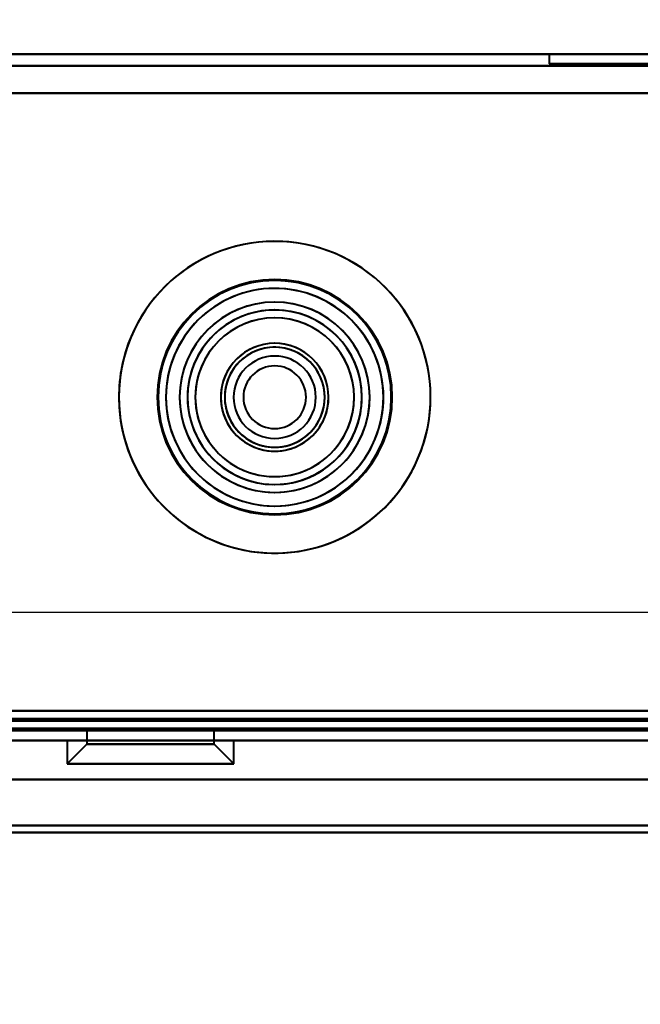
# Model space of a CAD drawing. Header units: millimetres. Extents: x -1110 to 1388, y -120 to 1267.
# Tile 16 of 88: x -295 to -263, y 115 to 165. Entities that reach past the tile are written whole.
import ezdxf

# ---------------------------------------------------------------- set-up
doc = ezdxf.new("R2010")
doc.units = ezdxf.units.MM
for name, color, linetype, lineweight in [('A-ANNO-DIMS', 211, 'Continuous', 30), ('A-ANNO-DIMS-20', 211, 'Continuous', 30), ('G-IMPT', 8, 'Continuous', 40)]:
    doc.layers.add(name, color=color, linetype=linetype, lineweight=lineweight)
doc.styles.add('Arial_1', font='arial.ttf', dxfattribs={"height": 60})
doc.dimstyles.new('Linéaire', dxfattribs={"dimscale": 304.8, "dimtxt": 61.215564, "dimasz": 0.131234, "dimexe": 0.131234, "dimexo": 0.131234, "dimgap": 0.131234, "dimtad": 1, "dimdec": 0, "dimzin": 0, "dimdsep": 46, "dimtxsty": 'Arial_1', "dimblk1": 'OBLIQUE', "dimblk2": 'OBLIQUE', "dimsah": 1, "dimcen": 0.09, "dimazin": 0, "dimtfac": 1, "dimtdec": 4, "dimtix": 1, "dimtmove": 0, "dimatfit": 3, "dimfxl": 1, "dimtvp": 1, "dimtfill": 1, "dimtolj": 1, "dimtzin": 0, "dimarcsym": 2})

# ---------------------------------------------------------------- blocks, each defined once
blk = doc.blocks.new('NEXA 1000 CALQUES_dwg-755156-Droite')
at = {"layer": 'G-IMPT'}
for p, q in [((332.9, 163.372), (-331.9, 163.372)), ((-268, 163.372), (-268, 162.872)), ((-268, 163.372), (-243, 163.372)), ((-243, 163.372), (-268, 163.372)), ((-218, 163.372), (-268, 163.372)), ((-268, 162.872), (-243, 162.872)), ((-268, 162.872), (-218, 162.872)), ((-243, 162.872), (-268, 162.872)), ((-331.9, 128.872), (367.9, 128.872)), ((-291.58, 128.872), (-291.58, 128.172)), ((-291.58, 128.872), (-291.58, 128.172)), ((-285.515, 128.872), (-291.58, 128.872)), ((-291.58, 128.872), (-288.33, 128.872)), ((-285.515, 128.872), (-291.58, 128.872)), ((-291.58, 128.872), (-288.33, 128.872)), ((-288.33, 128.872), (-291.144, 128.872)), ((-288.33, 128.872), (-291.144, 128.872)), ((-285.08, 128.872), (-288.33, 128.872)), ((-288.33, 128.872), (-285.08, 128.872)), ((-285.08, 128.872), (-288.33, 128.872)), ((-288.33, 128.872), (-285.08, 128.872)), ((-285.08, 128.172), (-285.08, 128.872)), ((-285.08, 128.172), (-285.08, 128.872)), ((352, 128.372), (-333, 128.372)), ((-332.4, 128.372), (333.4, 128.372)), ((-332.4, 128.372), (368.4, 128.372)), ((-292.58, 128.372), (-292.58, 127.172)), ((-292.58, 128.372), (-292.58, 127.172)), ((-292.58, 128.372), (-288.33, 128.372)), ((-292.58, 128.372), (-288.33, 128.372)), ((-288.33, 128.372), (-292.58, 128.372)), ((-288.33, 128.372), (-292.58, 128.372)), ((-291.58, 128.172), (-292.58, 127.172)), ((-291.58, 128.172), (-292.58, 127.172)), ((-292.01, 128.372), (-284.08, 128.372)), ((-292.01, 128.372), (-284.08, 128.372)), ((-285.515, 128.172), (-291.58, 128.172)), ((-291.58, 128.172), (-285.515, 128.172)), ((-285.515, 128.172), (-291.58, 128.172)), ((-291.58, 128.172), (-285.515, 128.172)), ((-285.08, 128.172), (-291.144, 128.172)), ((-291.144, 128.172), (-285.08, 128.172)), ((-285.08, 128.172), (-291.144, 128.172)), ((-291.144, 128.172), (-285.08, 128.172)), ((-288.33, 128.372), (-284.649, 128.372)), ((-288.33, 128.372), (-284.649, 128.372)), ((-284.08, 128.372), (-288.33, 128.372)), ((-284.08, 128.372), (-288.33, 128.372)), ((-284.08, 127.172), (-285.08, 128.172)), ((-284.08, 127.172), (-285.08, 128.172)), ((-284.08, 127.172), (-284.08, 128.372)), ((-284.08, 127.172), (-284.08, 128.372)), ((-284.649, 127.172), (-292.58, 127.172)), ((-292.58, 127.172), (-284.649, 127.172)), ((-284.649, 127.172), (-292.58, 127.172)), ((-292.58, 127.172), (-284.649, 127.172)), ((-284.08, 127.172), (-292.01, 127.172)), ((-292.01, 127.172), (-284.08, 127.172)), ((-284.08, 127.172), (-292.01, 127.172)), ((-292.01, 127.172), (-284.08, 127.172)), ((352, 126.372), (-333, 126.372)), ((352, 126.372), (-333, 126.372))]:
    blk.add_line(p, q, dxfattribs=at)
at = {"layer": 'G-IMPT', "flags": 128}
for points in [[(-331.9, 163.372), (-165.7, 163.372), (0.5, 163.372), (166.7, 163.372), (332.9, 163.372)], [(332.9, 163.372), (166.7, 163.372), (0.5, 163.372), (-165.7, 163.372), (-331.9, 163.372)], [(-331.9, 163.372), (-165.7, 163.372), (0.5, 163.372), (166.7, 163.372), (332.9, 163.372)], [(332.9, 163.372), (166.7, 163.372), (0.5, 163.372), (-165.7, 163.372), (-331.9, 163.372)], [(-331.9, 162.772), (-165.7, 162.772), (0.5, 162.772), (166.7, 162.772), (332.9, 162.772)], [(332.9, 162.772), (166.7, 162.772), (0.5, 162.772), (-165.7, 162.772), (-331.9, 162.772)], [(332.9, 162.772), (166.7, 162.772), (0.5, 162.772), (-165.7, 162.772), (-331.9, 162.772)], [(-331.9, 162.772), (-165.7, 162.772), (0.5, 162.772), (166.7, 162.772), (332.9, 162.772)], [(332.9, 161.372), (166.7, 161.372), (0.5, 161.372), (-165.7, 161.372), (-331.9, 161.372)], [(-331.9, 161.372), (-165.7, 161.372), (0.5, 161.372), (166.7, 161.372), (332.9, 161.372)], [(332.9, 161.372), (166.7, 161.372), (0.5, 161.372), (-165.7, 161.372), (-331.9, 161.372)], [(-331.9, 161.372), (-165.575, 161.372), (0.75, 161.372), (167.075, 161.372), (333.4, 161.372)], [(-331.9, 161.372), (-165.7, 161.372), (0.5, 161.372), (166.7, 161.372), (332.9, 161.372)], [(333.4, 161.372), (167.075, 161.372), (0.75, 161.372), (-165.575, 161.372), (-331.9, 161.372)], [(333.4, 161.372), (167.075, 161.372), (0.75, 161.372), (-165.575, 161.372), (-331.9, 161.372)], [(-331.9, 161.372), (-165.575, 161.372), (0.75, 161.372), (167.075, 161.372), (333.4, 161.372)], [(-331.9, 129.872), (-165.7, 129.872), (0.5, 129.872), (166.7, 129.872), (332.9, 129.872)], [(332.9, 129.872), (166.7, 129.872), (0.5, 129.872), (-165.7, 129.872), (-331.9, 129.872)], [(332.9, 129.872), (166.7, 129.872), (0.5, 129.872), (-165.7, 129.872), (-331.9, 129.872)], [(-331.9, 129.872), (-165.7, 129.872), (0.5, 129.872), (166.7, 129.872), (332.9, 129.872)], [(-331.9, 129.872), (-165.7, 129.872), (0.5, 129.872), (166.7, 129.872), (332.9, 129.872)], [(332.9, 129.872), (166.7, 129.872), (0.5, 129.872), (-165.7, 129.872), (-331.9, 129.872)], [(-331.9, 129.872), (-165.7, 129.872), (0.5, 129.872), (166.7, 129.872), (332.9, 129.872)], [(332.9, 129.872), (166.7, 129.872), (0.5, 129.872), (-165.7, 129.872), (-331.9, 129.872)], [(-331.9, 129.472), (-165.575, 129.472), (0.75, 129.472), (167.075, 129.472), (333.4, 129.472)], [(333.4, 129.472), (167.075, 129.472), (0.75, 129.472), (-165.575, 129.472), (-331.9, 129.472)], [(333.4, 129.472), (167.075, 129.472), (0.75, 129.472), (-165.575, 129.472), (-331.9, 129.472)], [(367.9, 129.472), (192.95, 129.472), (18, 129.472), (-156.95, 129.472), (-331.9, 129.472)], [(-331.9, 129.472), (-165.575, 129.472), (0.75, 129.472), (167.075, 129.472), (333.4, 129.472)], [(-331.9, 129.472), (-156.95, 129.472), (18, 129.472), (192.95, 129.472), (367.9, 129.472)], [(-331.9, 129.372), (-156.95, 129.372), (18, 129.372), (192.95, 129.372), (367.9, 129.372)], [(367.9, 129.372), (192.95, 129.372), (18, 129.372), (-156.95, 129.372), (-331.9, 129.372)], [(-331.9, 129.372), (-156.95, 129.372), (18, 129.372), (192.95, 129.372), (367.9, 129.372)], [(367.9, 129.372), (192.95, 129.372), (18, 129.372), (-156.95, 129.372), (-331.9, 129.372)], [(367.9, 129.372), (192.95, 129.372), (18, 129.372), (-156.95, 129.372), (-331.9, 129.372)], [(-331.9, 129.372), (-156.95, 129.372), (18, 129.372), (192.95, 129.372), (367.9, 129.372)], [(333.4, 128.972), (166.95, 128.972), (0.5, 128.972), (-165.95, 128.972), (-332.4, 128.972)], [(333.4, 128.972), (166.95, 128.972), (0.5, 128.972), (-165.95, 128.972), (-332.4, 128.972)], [(-332.4, 128.972), (-165.95, 128.972), (0.5, 128.972), (166.95, 128.972), (333.4, 128.972)], [(333.4, 128.972), (166.95, 128.972), (0.5, 128.972), (-165.95, 128.972), (-332.4, 128.972)], [(-332.4, 128.972), (-165.95, 128.972), (0.5, 128.972), (166.95, 128.972), (333.4, 128.972)], [(-332.4, 128.972), (-165.95, 128.972), (0.5, 128.972), (166.95, 128.972), (333.4, 128.972)], [(368.4, 128.972), (193.2, 128.972), (18, 128.972), (-157.2, 128.972), (-332.4, 128.972)], [(368.4, 128.972), (193.2, 128.972), (18, 128.972), (-157.2, 128.972), (-332.4, 128.972)], [(-332.4, 128.972), (-157.2, 128.972), (18, 128.972), (193.2, 128.972), (368.4, 128.972)], [(-332.4, 128.972), (-157.2, 128.972), (18, 128.972), (193.2, 128.972), (368.4, 128.972)], [(-332.4, 128.972), (-157.2, 128.972), (18, 128.972), (193.2, 128.972), (368.4, 128.972)], [(368.4, 128.972), (193.2, 128.972), (18, 128.972), (-157.2, 128.972), (-332.4, 128.972)], [(333.4, 128.872), (166.95, 128.872), (0.5, 128.872), (-165.95, 128.872), (-332.4, 128.872)], [(-332.4, 128.872), (-165.95, 128.872), (0.5, 128.872), (166.95, 128.872), (333.4, 128.872)], [(-332.4, 128.872), (-157.2, 128.872), (18, 128.872), (193.2, 128.872), (368.4, 128.872)], [(368.4, 128.872), (193.2, 128.872), (18, 128.872), (-157.2, 128.872), (-332.4, 128.872)], [(333, 128.872), (166.75, 128.872), (0.5, 128.872), (-165.75, 128.872), (-332, 128.872)], [(-332, 128.872), (-165.75, 128.872), (0.5, 128.872), (166.75, 128.872), (333, 128.872)], [(333, 128.872), (166.75, 128.872), (0.5, 128.872), (-165.75, 128.872), (-332, 128.872)], [(-332, 128.872), (-165.75, 128.872), (0.5, 128.872), (166.75, 128.872), (333, 128.872)], [(-331.9, 128.872), (-156.95, 128.872), (18, 128.872), (192.95, 128.872), (367.9, 128.872)], [(367.9, 128.872), (192.95, 128.872), (18, 128.872), (-156.95, 128.872), (-331.9, 128.872)], [(367.9, 128.872), (192.95, 128.872), (18, 128.872), (-156.95, 128.872), (-331.9, 128.872)], [(-331.9, 128.872), (-156.95, 128.872), (18, 128.872), (192.95, 128.872), (367.9, 128.872)], [(367.9, 128.872), (192.95, 128.872), (18, 128.872), (-156.95, 128.872), (-331.9, 128.872)], [(-331.9, 128.872), (-156.95, 128.872), (18, 128.872), (192.95, 128.872), (367.9, 128.872)], [(-331.9, 128.872), (-156.95, 128.872), (18, 128.872), (192.95, 128.872), (367.9, 128.872)], [(367.9, 128.872), (192.95, 128.872), (18, 128.872), (-156.95, 128.872), (-331.9, 128.872)], [(-331.9, 128.872), (-156.95, 128.872), (18, 128.872), (192.95, 128.872), (367.9, 128.872)], [(367.9, 128.872), (192.95, 128.872), (18, 128.872), (-156.95, 128.872), (-331.9, 128.872)], [(367.9, 128.872), (192.95, 128.872), (18, 128.872), (-156.95, 128.872), (-331.9, 128.872)], [(-331.9, 128.872), (-156.95, 128.872), (18, 128.872), (192.95, 128.872), (367.9, 128.872)], [(-332.4, 128.372), (-161.3, 128.372), (9.8, 128.372), (180.9, 128.372), (352, 128.372)], [(333.4, 128.372), (166.95, 128.372), (0.5, 128.372), (-165.95, 128.372), (-332.4, 128.372)], [(-332.4, 128.372), (-165.95, 128.372), (0.5, 128.372), (166.95, 128.372), (333.4, 128.372)], [(-332.4, 128.372), (-165.95, 128.372), (0.5, 128.372), (166.95, 128.372), (333.4, 128.372)], [(352, 128.372), (180.9, 128.372), (9.8, 128.372), (-161.3, 128.372), (-332.4, 128.372)], [(333.4, 128.372), (166.95, 128.372), (0.5, 128.372), (-165.95, 128.372), (-332.4, 128.372)], [(-332.4, 128.372), (-165.95, 128.372), (0.5, 128.372), (166.95, 128.372), (333.4, 128.372)], [(333.4, 128.372), (166.95, 128.372), (0.5, 128.372), (-165.95, 128.372), (-332.4, 128.372)], [(-332.4, 128.372), (-157.2, 128.372), (18, 128.372), (193.2, 128.372), (368.4, 128.372)], [(352, 128.372), (180.9, 128.372), (9.8, 128.372), (-161.3, 128.372), (-332.4, 128.372)], [(-332.4, 128.372), (-161.3, 128.372), (9.8, 128.372), (180.9, 128.372), (352, 128.372)], [(368.4, 128.372), (193.2, 128.372), (18, 128.372), (-157.2, 128.372), (-332.4, 128.372)], [(333.4, 128.372), (166.95, 128.372), (0.5, 128.372), (-165.95, 128.372), (-332.4, 128.372)], [(-332.4, 128.372), (-165.95, 128.372), (0.5, 128.372), (166.95, 128.372), (333.4, 128.372)], [(-326, 128.372), (-161.15, 128.372), (3.7, 128.372), (168.55, 128.372), (333.4, 128.372)], [(333.4, 128.372), (168.55, 128.372), (3.7, 128.372), (-161.15, 128.372), (-326, 128.372)], [(333.4, 128.372), (168.55, 128.372), (3.7, 128.372), (-161.15, 128.372), (-326, 128.372)], [(-326, 128.372), (-161.15, 128.372), (3.7, 128.372), (168.55, 128.372), (333.4, 128.372)], [(333.4, 128.372), (168.55, 128.372), (3.7, 128.372), (-161.15, 128.372), (-326, 128.372)], [(-326, 128.372), (-161.15, 128.372), (3.7, 128.372), (168.55, 128.372), (333.4, 128.372)], [(-326, 128.372), (-161.15, 128.372), (3.7, 128.372), (168.55, 128.372), (333.4, 128.372)], [(333.4, 128.372), (168.55, 128.372), (3.7, 128.372), (-161.15, 128.372), (-326, 128.372)], [(352, 126.372), (180.75, 126.372), (9.5, 126.372), (-161.75, 126.372), (-333, 126.372)], [(-333, 126.372), (-161.75, 126.372), (9.5, 126.372), (180.75, 126.372), (352, 126.372)], [(-333, 126.372), (-161.75, 126.372), (9.5, 126.372), (180.75, 126.372), (352, 126.372)], [(352, 126.372), (180.75, 126.372), (9.5, 126.372), (-161.75, 126.372), (-333, 126.372)], [(-333, 126.372), (-161.75, 126.372), (9.5, 126.372), (180.75, 126.372), (352, 126.372)], [(352, 126.372), (180.75, 126.372), (9.5, 126.372), (-161.75, 126.372), (-333, 126.372)], [(352, 126.372), (180.75, 126.372), (9.5, 126.372), (-161.75, 126.372), (-333, 126.372)], [(-333, 126.372), (-161.75, 126.372), (9.5, 126.372), (180.75, 126.372), (352, 126.372)], [(-326, 126.372), (-158.25, 126.372), (9.5, 126.372), (177.25, 126.372), (345, 126.372)], [(345, 126.372), (177.25, 126.372), (9.5, 126.372), (-158.25, 126.372), (-326, 126.372)], [(345, 126.372), (177.25, 126.372), (9.5, 126.372), (-158.25, 126.372), (-326, 126.372)], [(-326, 126.372), (-158.25, 126.372), (9.5, 126.372), (177.25, 126.372), (345, 126.372)], [(345, 126.372), (177.25, 126.372), (9.5, 126.372), (-158.25, 126.372), (-326, 126.372)], [(-326, 126.372), (-158.25, 126.372), (9.5, 126.372), (177.25, 126.372), (345, 126.372)], [(-326, 126.372), (-158.25, 126.372), (9.5, 126.372), (177.25, 126.372), (345, 126.372)], [(345, 126.372), (177.25, 126.372), (9.5, 126.372), (-158.25, 126.372), (-326, 126.372)], [(-333, 124.025), (-161.75, 124.025), (9.5, 124.025), (180.75, 124.025), (352, 124.025)], [(352, 124.025), (180.75, 124.025), (9.5, 124.025), (-161.75, 124.025), (-333, 124.025)], [(352, 124.025), (180.75, 124.025), (9.5, 124.025), (-161.75, 124.025), (-333, 124.025)], [(-333, 124.025), (-161.75, 124.025), (9.5, 124.025), (180.75, 124.025), (352, 124.025)], [(352, 124.025), (180.75, 124.025), (9.5, 124.025), (-161.75, 124.025), (-333, 124.025)], [(-333, 124.025), (-161.75, 124.025), (9.5, 124.025), (180.75, 124.025), (352, 124.025)], [(-333, 124.025), (-161.75, 124.025), (9.5, 124.025), (180.75, 124.025), (352, 124.025)], [(352, 124.025), (180.75, 124.025), (9.5, 124.025), (-161.75, 124.025), (-333, 124.025)], [(-333, 123.678), (-161.75, 123.678), (9.5, 123.678), (180.75, 123.678), (352, 123.678)], [(352, 123.678), (180.75, 123.678), (9.5, 123.678), (-161.75, 123.678), (-333, 123.678)], [(352, 123.678), (180.75, 123.678), (9.5, 123.678), (-161.75, 123.678), (-333, 123.678)], [(352, 123.678), (180.75, 123.678), (9.5, 123.678), (-161.75, 123.678), (-333, 123.678)], [(-333, 123.678), (-161.75, 123.678), (9.5, 123.678), (180.75, 123.678), (352, 123.678)], [(-333, 123.678), (-161.75, 123.678), (9.5, 123.678), (180.75, 123.678), (352, 123.678)]]:
    blk.add_lwpolyline(points, dxfattribs=at)
at = {"layer": 'G-IMPT'}
for radius, start, end in [(7.95, 0, 180), (7.95, 0, 180), (7.95, 0, 180), (7.95, 0, 180), (7.95, 0, 180), (7.95, 337.4773, 157.4773), (7.95, 337.4773, 157.4773), (7.95, 337.4773, 157.4773), (6, 0, 180), (6, 0, 180), (6, 0, 180), (6, 0, 180), (6, 360, 180), (6, 360, 180), (6, 360, 180), (6, 0, 180), (6, 0, 180), (6, 0, 180), (6, 360, 180), (6, 0, 180), (6, 360, 180), (6, 0, 180), (5.95, 0, 180), (5.95, 0, 180), (5.95, 360, 180), (5.95, 337.4773, 157.4773), (5.95, 337.4773, 157.4773), (5.95, 337.4773, 157.4773), (5.55, 0, 180), (5.55, 0, 180), (5.55, 337.4773, 157.4773), (5.55, 337.4773, 157.4773), (4.85, 360, 180), (4.85, 0, 180), (4.85, 0, 180), (4.85, 0, 180), (4.85, 337.4773, 157.4773), (4.85, 337.4773, 157.4773), (4.85, 337.4773, 157.4773), (4.85, 337.4773, 157.4773), (4.45, 0, 180), (4.45, 360, 180), (4.45, 0, 180), (4.45, 360, 180), (4.45, 360, 180), (4.45, 0, 180), (4.45, 360, 180), (4.45, 0, 180), (4.45, 0, 180), (4.45, 337.4773, 157.4773), (4.45, 337.4773, 157.4773), (4.45, 337.4773, 157.4773), (4.45, 360, 157.4773), (4.45, 337.4773, 157.4773), (4.45, 337.4773, 157.4773), (4.45, 337.4773, 157.4773), (4.05, 360, 180), (4.05, 0, 180), (4.05, 337.4773, 157.4773), (4.05, 337.4773, 157.4773), (7.95, 157.4773, 337.4773), (7.95, 157.4773, 337.4773), (7.95, 157.4773, 180), (5.95, 157.4773, 337.4773), (5.95, 157.4773, 337.4773), (5.95, 157.4773, 337.4773), (2.75, 0, 180), (2.75, 0, 180), (2.75, 0, 180), (2.75, 0, 180), (2.55, 360, 180), (2.55, 0, 180), (2.55, 0, 180), (2.55, 360, 180), (2.55, 0, 180), (2.55, 360, 180), (2.55, 0, 180), (2.55, 0, 180), (2.55, 67.4773, 180), (2.75, 337.4773, 157.4773), (2.75, 337.4773, 157.4773), (2.75, 337.4773, 157.4773), (2.75, 337.4773, 157.4773), (2.55, 337.4773, 157.4773), (2.55, 337.4773, 157.4773), (2.55, 337.4773, 157.4773), (2.55, 337.4773, 157.4773), (2.55, 337.4773, 157.4773), (2.55, 67.4773, 157.4773), (2.55, 337.4773, 157.4773), (2.55, 337.4773, 67.4773), (2.55, 0, 67.4773), (5.55, 157.4773, 337.4773), (5.55, 157.4773, 337.4773), (4.85, 157.4773, 337.4773), (4.85, 157.4773, 337.4773), (4.85, 157.4773, 337.4773), (4.85, 157.4773, 337.4773), (2.1, 0, 180), (2.1, 90, 270), (2.1, 90, 180), (2.1, 90, 270), (2.1, 0, 180), (2.1, 0, 180), (2.1, 90, 270), (2.1, 90, 270), (2.1, 270, 90), (2.1, 270, 90), (2.1, 270, 90), (2.1, 0, 90), (2.1, 0, 90), (4.45, 157.4773, 337.4773), (4.45, 157.4773, 337.4773), (4.45, 157.4773, 337.4773), (4.45, 157.4773, 337.4773), (4.45, 157.4773, 337.4773), (4.45, 157.4773, 337.4773), (4.45, 157.4773, 180), (4.05, 157.4773, 337.4773), (4.05, 157.4773, 337.4773), (1.6, 0, 180), (1.6, 90, 180), (1.6, 90, 270), (1.6, 360, 180), (1.6, 90, 270), (1.6, 90, 270), (1.6, 90, 270), (1.6, 360, 180), (1.6, 0, 90), (1.6, 270, 90), (1.6, 270, 90), (1.6, 0, 90), (1.6, 270, 90), (2.75, 157.4773, 337.4773), (2.75, 157.4773, 337.4773), (2.75, 157.4773, 337.4773), (2.75, 157.4773, 337.4773), (2.55, 157.4773, 270), (2.55, 157.4773, 337.4773), (2.55, 157.4773, 337.4773), (2.55, 157.4773, 337.4773), (2.55, 157.4773, 337.4773), (2.55, 157.4773, 180), (2.55, 157.4773, 337.4773), (7.95, 180, 0), (7.95, 180, 0), (7.95, 180, 360), (7.95, 180, 0), (7.95, 180, 0), (7.95, 180, 337.4773), (6, 180, 0), (6, 180, 0), (6, 180, 0), (6, 180, 0), (6, 180, 0), (6, 180, 0), (6, 180, 0), (6, 180, 360), (6, 180, 360), (6, 180, 360), (6, 180, 0), (6, 180, 360), (6, 180, 0), (6, 180, 0), (5.95, 180, 0), (5.95, 180, 360), (5.95, 180, 0), (5.55, 180, 0), (5.55, 180, 0), (4.85, 180, 360), (4.85, 180, 0), (4.85, 180, 0), (4.85, 180, 0), (4.45, 180, 0), (4.45, 180, 0), (4.45, 180, 360), (4.45, 180, 0), (4.45, 180, 360), (4.45, 180, 360), (4.45, 180, 337.4773), (4.45, 180, 0), (4.45, 180, 337.4773), (4.45, 180, 0), (4.05, 180, 360), (4.05, 180, 0), (2.75, 180, 0), (2.75, 180, 360), (2.75, 180, 0), (2.75, 180, 0), (2.55, 180, 0), (2.55, 180, 0), (2.55, 180, 270), (2.55, 180, 0), (2.55, 180, 0), (2.55, 180, 360), (2.55, 180, 360), (2.55, 180, 0), (2.55, 180, 337.4773), (2.55, 180, 360), (2.1, 180, 360), (2.1, 180, 270), (2.1, 180, 360), (2.1, 180, 360), (1.6, 180, 360), (1.6, 180, 270), (1.6, 180, 0), (1.6, 180, 0), (1.6, 270, 0), (1.6, 270, 0), (2.1, 270, 0), (2.1, 270, 0), (2.55, 270, 360), (4.45, 337.4773, 0), (4.45, 337.4773, 360), (2.55, 270, 337.4773)]:
    blk.add_arc((-282, 145.872), radius, start, end, dxfattribs=at)
blk = doc.blocks.new('DIMBLOCK1-Droite')
at = {"layer": 'A-ANNO-DIMS-20'}
for p, q in [((-370, 134.913), (-370, 174.913)), ((0, 134.913), (0, 174.913)), ((-370, 134.913), (0, 134.913)), ((-370, 134.913), (-370, 123.197)), ((0, 134.913), (0, 123.197))]:
    blk.add_line(p, q, dxfattribs=at)
at = {"layer": 'A-ANNO-DIMS-20', "lineweight": 50}
for p, q in [((-370, 134.913), (-350, 154.913)), ((0, 134.913), (20, 154.913)), ((-370, 134.913), (-390, 114.913)), ((0, 134.913), (-20, 114.913))]:
    blk.add_line(p, q, dxfattribs=at)
at = {"layer": 'A-ANNO-DIMS-20', "color": 0, "insert": (-254.221, 252.807), "char_height": 60, "width": 166.12962, "attachment_point": 1, "line_spacing_factor": 0.941778, "style": 'Arial_1', "bg_fill": 3, "box_fill_scale": 1.25, "bg_fill_color": 9, "bg_fill_true_color": 13158600, "bg_fill_transparency": 0}
blk.add_mtext('370', dxfattribs=at)
blk = doc.blocks.new('_Oblique')
at = {"color": 0, "linetype": 'ByBlock', "lineweight": -2}
blk.add_line((-0.5, -0.5), (0.5, 0.5), dxfattribs=at)

msp = doc.modelspace()

# ---------------------------------------------------------------- block references
at = {"layer": 'G-IMPT'}
msp.add_blockref('NEXA 1000 CALQUES_dwg-755156-Droite', (0, 0), dxfattribs=at)

# ---------------------------------------------------------------- next in the draw order: dimensions: what is measured, and where the dimension line sits
at = {"layer": 'A-ANNO-DIMS'}
dim = msp.add_linear_dim(base=(0, 134.913), p1=(-370, 163.197), p2=(0, 163.197), dimstyle='Linéaire', override={"dimpost": '<>', "dimfxl": 370}, dxfattribs=at)
dim.commit()
dim.dimension.update_dxf_attribs({"geometry": 'DIMBLOCK1-Droite', "text_midpoint": (-185, 205.568)})

# ---------------------------------------------------------------- next in the draw order: linework, layer by layer
at = {"color": 94, "lineweight": 30}
for p, q in [((610.1, 128.372), (-609.1, 128.372)), ((-609.1, 128.372), (610.1, 128.372))]:
    msp.add_line(p, q, dxfattribs=at)

doc.saveas('drawing.dxf')
